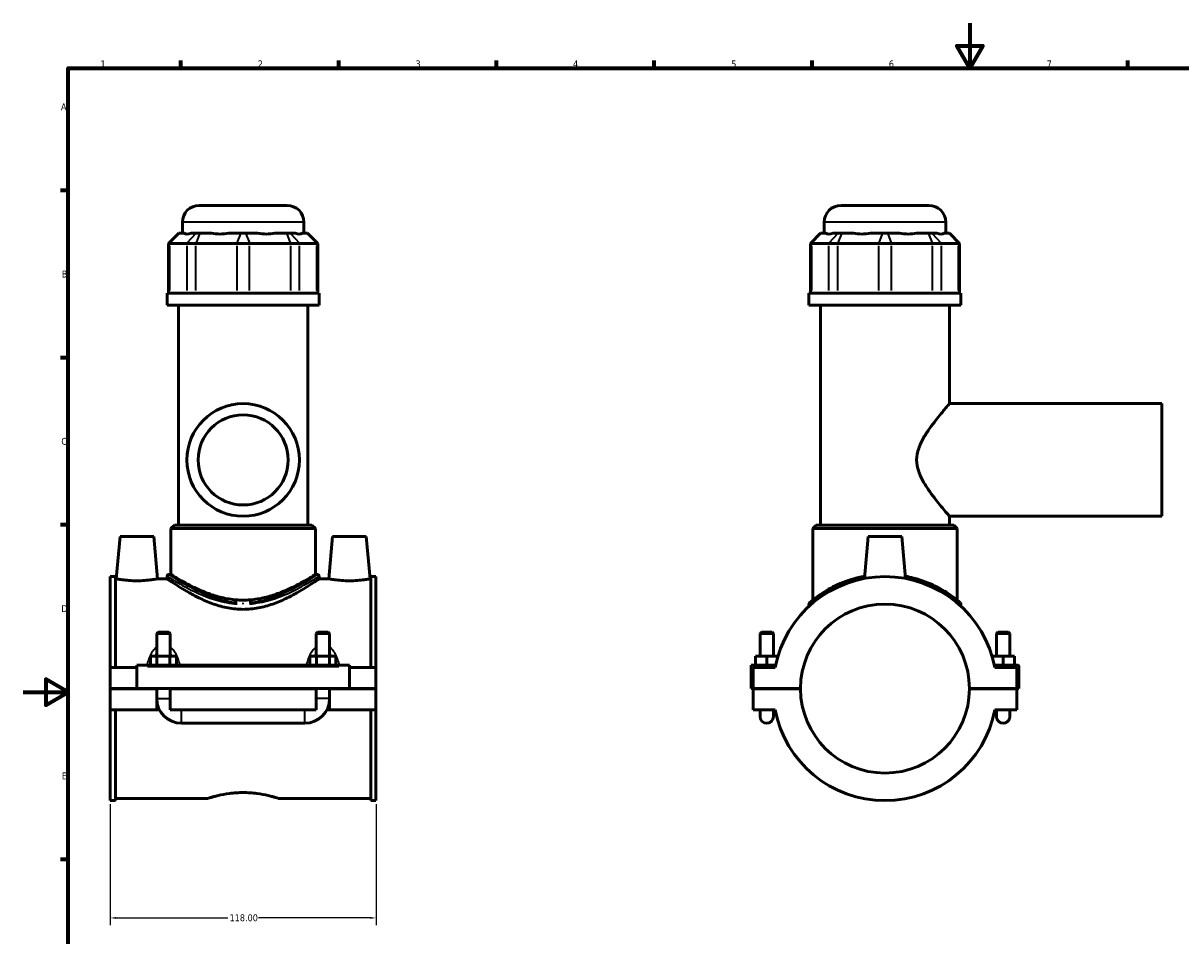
# Model space of a CAD drawing. Header units: millimetres. Extents: x 0 to 898, y -421 to 977.
# Tile 4 of 7: x 0 to 514, y 189 to 594. Entities that reach past the tile are written whole.
import ezdxf

# ---------------------------------------------------------------- set-up
doc = ezdxf.new("R2010")
doc.units = ezdxf.units.MM
for name, color, linetype, lineweight in [('Border (ANSI)', 7, 'Continuous', 70), ('Dimension (ANSI)', 7, 'Continuous', 25), ('Visible (ANSI)', 7, 'Continuous', 50), ('Visible Narrow (ANSI)', 7, 'Continuous', 35)]:
    doc.layers.add(name, color=color, linetype=linetype, lineweight=lineweight)
doc.styles.add('Note Text (ANSI)', font='tahoma.ttf')
doc.dimstyles.new('Default - mm (ANSI)', dxfattribs={"dimtxt": 3.048, "dimasz": 2.5, "dimexe": 3.175, "dimexo": 1.6002, "dimgap": 0.8, "dimtad": 0, "dimtoh": 1, "dimrnd": 1e-08, "dimzin": 4, "dimdsep": 46, "dimtxsty": 'Note Text (ANSI)', "dimcen": 0.09, "dimdle": 10, "dimclrd": 256, "dimclre": 256, "dimclrt": 256, "dimadec": 1, "dimazin": 1, "dimtfac": 1, "dimtofl": 0, "dimtmove": 0, "dimatfit": 3, "dimfxl": 1, "dimtolj": 1, "dimtzin": 4, "dimlwd": -1, "dimlwe": -1, "dimarcsym": 0})

# ---------------------------------------------------------------- blocks, each defined once
blk = doc.blocks.new('Borders Default Border')
at = {"layer": 'Border (ANSI)'}
for p, q in [((70.08, 574), (70.08, 577.45)), ((140.17, 574), (140.17, 577.45)), ((210.25, 574), (210.25, 577.45)), ((280.33, 574), (280.33, 577.45)), ((350.42, 574), (350.42, 577.45)), ((490.58, 574), (490.58, 577.45)), ((20, 519.75), (16.55, 519.75)), ((20, 445.5), (16.55, 445.5)), ((20, 371.25), (16.55, 371.25)), ((20, 222.75), (16.55, 222.75))]:
    blk.add_line(p, q, dxfattribs=at)
at = {"layer": 'Border (ANSI)', "flags": 128}
for points in [[(420.5, 594), (420.5, 574), (414.73, 584), (426.27, 584), (420.5, 574)], [(20, 20), (20, 574), (821, 574), (821, 20), (20, 20)], [(0, 297), (20, 297), (10, 302.77), (10, 291.23), (20, 297)]]:
    blk.add_lwpolyline(points, dxfattribs=at)
at = {"layer": 'Border (ANSI)', "color": 230, "true_color": 0xff0080, "char_height": 3.05, "attachment_point": 7, "style": 'Note Text (ANSI)'}
for s, insert in [('1', (34.35, 574.4)), ('2', (104.2, 574.4)), ('3', (174.26, 574.34)), ('4', (244.23, 574.4)), ('5', (314.48, 574.34)), ('6', (384.49, 574.34)), ('7', (454.6, 574.4)), ('A', (16.78, 555.35)), ('B', (17.15, 481.1)), ('C', (16.95, 406.8)), ('D', (16.96, 332.6)), ('E', (17.21, 258.35))]:
    blk.add_mtext(s, dxfattribs=dict(at, insert=insert))
blk = doc.blocks.new('*D8')
at = {"layer": 'Defpoints', "color": 0, "transparency": 16777216}
for p in [(38.72, 248.89), (156.72, 248.89), (156.72, 196.82)]:
    blk.add_point(p, dxfattribs=at)
at = {"layer": 'Dimension (ANSI)', "transparency": 16777216}
for p, q in [((38.72, 247.29), (38.72, 193.64)), ((156.72, 247.29), (156.72, 193.64)), ((41.22, 196.82), (90.88, 196.82)), ((154.22, 196.82), (104.56, 196.82))]:
    blk.add_line(p, q, dxfattribs=at)
for points in [[(41.22, 197.23), (41.22, 196.4), (38.72, 196.82)], [(154.22, 197.23), (154.22, 196.4), (156.72, 196.82)]]:
    blk.add_solid(points, dxfattribs=at)
at = {"layer": 'Dimension (ANSI)', "color": 230, "true_color": 0xff0080, "transparency": 16777216, "insert": (91.68, 198.41), "char_height": 3.048, "attachment_point": 1, "style": 'Note Text (ANSI)'}
blk.add_mtext('\\A1;118.00', dxfattribs=at)

msp = doc.modelspace()

# ---------------------------------------------------------------- linework, layer by layer
at = {"layer": 'Visible (ANSI)'}
for p, q in [((78.215, 513.12), (117.215, 513.12)), ((363.281, 513.12), (402.281, 513.12)), ((70.715, 500.73), (70.715, 505.62)), ((124.715, 500.73), (124.715, 505.62)), ((355.781, 500.73), (355.781, 505.62)), ((409.781, 500.73), (409.781, 505.62)), ((69.083, 500.73), (64.583, 496.23)), ((69.083, 500.73), (69.312, 500.73)), ((71.482, 500.73), (69.312, 500.73)), ((76.819, 500.73), (74.649, 500.73)), ((76.819, 500.73), (78.443, 500.73)), ((83.681, 500.73), (78.443, 500.73)), ((96.567, 500.73), (91.328, 500.73)), ((96.567, 500.73), (98.863, 500.73)), ((104.102, 500.73), (98.863, 500.73)), ((116.988, 500.73), (111.749, 500.73)), ((116.988, 500.73), (118.612, 500.73)), ((120.782, 500.73), (118.612, 500.73)), ((126.119, 500.73), (123.949, 500.73)), ((126.119, 500.73), (126.347, 500.73)), ((126.347, 500.73), (130.847, 496.23)), ((354.149, 500.73), (349.649, 496.23)), ((354.149, 500.73), (354.378, 500.73)), ((356.547, 500.73), (354.378, 500.73)), ((361.885, 500.73), (359.715, 500.73)), ((361.885, 500.73), (363.509, 500.73)), ((368.747, 500.73), (363.509, 500.73)), ((381.633, 500.73), (376.394, 500.73)), ((381.633, 500.73), (383.929, 500.73)), ((389.168, 500.73), (383.929, 500.73)), ((402.054, 500.73), (396.815, 500.73)), ((402.054, 500.73), (403.677, 500.73)), ((405.847, 500.73), (403.677, 500.73)), ((411.185, 500.73), (409.015, 500.73)), ((411.185, 500.73), (411.413, 500.73)), ((411.413, 500.73), (415.913, 496.23)), ((65.154, 496.23), (64.583, 496.23)), ((64.583, 496.23), (64.583, 474.18)), ((65.154, 496.23), (72.662, 496.23)), ((76.721, 496.23), (72.662, 496.23)), ((76.721, 496.23), (94.845, 496.23)), ((100.585, 496.23), (94.845, 496.23)), ((100.585, 496.23), (118.71, 496.23)), ((122.769, 496.23), (118.71, 496.23)), ((122.769, 496.23), (130.276, 496.23)), ((130.847, 496.23), (130.276, 496.23)), ((130.847, 496.23), (130.847, 474.18)), ((350.22, 496.23), (349.649, 496.23)), ((349.649, 496.23), (349.649, 474.18)), ((350.22, 496.23), (357.728, 496.23)), ((361.786, 496.23), (357.728, 496.23)), ((361.786, 496.23), (379.911, 496.23)), ((385.651, 496.23), (379.911, 496.23)), ((385.651, 496.23), (403.776, 496.23)), ((407.835, 496.23), (403.776, 496.23)), ((407.835, 496.23), (415.342, 496.23)), ((415.913, 496.23), (415.342, 496.23)), ((415.913, 496.23), (415.913, 474.18)), ((131.465, 474.18), (63.965, 474.18)), ((63.965, 468.87), (63.965, 474.18)), ((131.465, 468.87), (131.465, 474.18)), ((416.531, 474.18), (349.031, 474.18)), ((349.031, 468.87), (349.031, 474.18)), ((416.531, 468.87), (416.531, 474.18)), ((131.465, 468.87), (63.965, 468.87)), ((69.028, 371.22), (69.028, 468.87)), ((126.403, 371.22), (126.403, 468.87)), ((416.531, 468.87), (349.031, 468.87)), ((354.094, 371.22), (354.094, 468.87)), ((411.469, 425.12), (411.469, 468.87)), ((411.469, 425.12), (505.781, 425.12)), ((505.781, 375.12), (505.781, 425.12)), ((67.153, 371.22), (65.653, 369.72)), ((67.153, 371.22), (128.278, 371.22)), ((128.278, 371.22), (129.778, 369.72)), ((352.219, 371.22), (350.719, 369.72)), ((352.219, 371.22), (413.344, 371.22)), ((411.469, 375.12), (505.781, 375.12)), ((411.469, 371.22), (411.469, 375.12)), ((413.344, 371.22), (414.844, 369.72)), ((43.015, 366.12), (41.375, 347.37)), ((58.015, 366.12), (43.015, 366.12)), ((58.015, 366.12), (59.656, 347.37)), ((129.778, 369.72), (65.653, 369.72)), ((65.653, 349.32), (65.653, 369.72)), ((129.778, 349.32), (129.778, 369.72)), ((137.415, 366.12), (135.775, 347.37)), ((137.415, 366.12), (152.415, 366.12)), ((152.415, 366.12), (154.056, 347.37)), ((414.844, 369.72), (350.719, 369.72)), ((350.719, 337.894), (350.719, 369.72)), ((375.281, 366.12), (373.652, 347.5)), ((390.281, 366.12), (375.281, 366.12)), ((390.281, 366.12), (391.91, 347.5)), ((414.844, 337.894), (414.844, 369.72)), ((38.715, 348.345), (38.715, 307.995)), ((38.715, 348.345), (41.075, 348.345)), ((41.075, 307.995), (41.075, 348.345)), ((41.375, 347.37), (41.075, 347.37)), ((63.965, 347.37), (59.656, 347.37)), ((63.965, 348.57), (63.965, 347.37)), ((64.715, 349.32), (65.653, 349.32)), ((129.778, 349.32), (130.715, 349.32)), ((131.465, 348.57), (131.465, 347.37)), ((135.775, 347.37), (131.465, 347.37)), ((154.355, 347.37), (154.056, 347.37)), ((154.355, 307.995), (154.355, 348.345)), ((154.355, 348.345), (156.715, 348.345)), ((156.715, 348.345), (156.715, 307.995)), ((349.031, 336.117), (349.031, 335.137)), ((416.531, 336.117), (416.531, 335.137)), ((59.915, 323.67), (59.315, 323.07)), ((65.315, 323.07), (59.315, 323.07)), ((59.315, 323.07), (59.315, 312.995)), ((59.915, 323.67), (64.715, 323.67)), ((64.715, 323.67), (65.315, 323.07)), ((65.315, 323.07), (65.315, 312.995)), ((130.715, 323.67), (130.115, 323.07)), ((136.115, 323.07), (130.115, 323.07)), ((130.115, 312.995), (130.115, 323.07)), ((130.715, 323.67), (135.515, 323.67)), ((135.515, 323.67), (136.115, 323.07)), ((136.115, 312.995), (136.115, 323.07)), ((327.881, 323.67), (327.281, 323.07)), ((327.281, 323.07), (333.281, 323.07)), ((327.281, 312.995), (327.281, 323.07)), ((332.681, 323.67), (327.881, 323.67)), ((332.681, 323.67), (333.281, 323.07)), ((333.281, 312.995), (333.281, 323.07)), ((432.881, 323.67), (432.281, 323.07)), ((438.281, 323.07), (432.281, 323.07)), ((432.281, 323.07), (432.281, 312.995)), ((432.881, 323.67), (437.681, 323.67)), ((437.681, 323.67), (438.281, 323.07)), ((438.281, 323.07), (438.281, 312.995)), ((50.515, 308.495), (50.515, 308.995)), ((144.915, 308.995), (50.515, 308.995)), ((56.542, 308.995), (56.542, 312.995)), ((56.542, 312.995), (59.429, 312.995)), ((59.429, 308.995), (59.429, 312.995)), ((59.429, 312.995), (65.202, 312.995)), ((65.202, 308.995), (65.202, 312.995)), ((65.202, 312.995), (68.089, 312.995)), ((68.089, 308.995), (68.089, 312.995)), ((127.342, 312.995), (130.229, 312.995)), ((127.342, 308.995), (127.342, 312.995)), ((130.229, 308.995), (130.229, 312.995)), ((130.229, 312.995), (136.002, 312.995)), ((136.002, 308.995), (136.002, 312.995)), ((136.002, 312.995), (138.889, 312.995)), ((138.889, 308.995), (138.889, 312.995)), ((144.915, 308.995), (144.915, 308.495)), ((323.281, 308.995), (334.151, 308.995)), ((323.281, 298.67), (323.281, 308.995)), ((330.281, 312.995), (325.281, 312.995)), ((325.281, 308.995), (325.281, 312.995)), ((335.179, 312.995), (330.281, 312.995)), ((330.281, 308.995), (330.281, 312.995)), ((430.383, 312.995), (435.281, 312.995)), ((441.781, 308.995), (431.412, 308.995)), ((435.281, 308.995), (435.281, 312.995)), ((435.281, 312.995), (440.281, 312.995)), ((440.281, 308.995), (440.281, 312.995)), ((50.515, 307.995), (38.715, 307.995)), ((38.715, 298.67), (38.715, 307.995)), ((50.515, 298.67), (50.515, 308.495)), ((144.915, 308.495), (144.915, 298.67)), ((156.715, 307.995), (144.915, 307.995)), ((156.715, 307.995), (156.715, 298.67)), ((333.948, 307.995), (324.281, 307.995)), ((324.281, 307.995), (324.281, 298.67)), ((441.281, 307.995), (431.614, 307.995)), ((441.281, 298.67), (441.281, 307.995)), ((442.281, 298.67), (442.281, 308.495)), ((38.715, 298.67), (50.515, 298.67)), ((38.715, 289.245), (38.715, 298.57)), ((59.315, 298.57), (38.715, 298.57)), ((144.915, 298.67), (50.515, 298.67)), ((59.315, 298.67), (59.315, 298.57)), ((59.315, 289.245), (59.315, 298.57)), ((65.315, 298.67), (65.315, 298.57)), ((65.315, 298.57), (65.315, 289.245)), ((130.115, 298.57), (65.315, 298.57)), ((130.115, 298.57), (130.115, 298.67)), ((130.115, 289.245), (130.115, 298.57)), ((136.115, 298.57), (136.115, 298.67)), ((136.115, 298.57), (136.115, 289.245)), ((156.715, 298.57), (136.115, 298.57)), ((144.915, 298.67), (156.715, 298.67)), ((156.715, 298.57), (156.715, 289.245)), ((324.281, 298.67), (323.281, 298.67)), ((324.281, 298.67), (345.281, 298.67)), ((324.281, 298.57), (324.281, 289.245)), ((345.281, 298.57), (324.281, 298.57)), ((327.281, 298.57), (327.281, 298.67)), ((333.281, 298.57), (333.281, 298.67)), ((420.281, 298.67), (441.281, 298.67)), ((441.281, 298.57), (420.281, 298.57)), ((432.281, 298.67), (432.281, 298.57)), ((438.281, 298.67), (438.281, 298.57)), ((441.281, 298.67), (442.281, 298.67)), ((441.281, 289.245), (441.281, 298.57)), ((59.315, 289.245), (38.715, 289.245)), ((38.715, 289.245), (38.715, 248.895)), ((41.075, 248.895), (41.075, 289.245)), ((60.517, 289.245), (59.315, 289.245)), ((130.115, 289.245), (65.315, 289.245)), ((136.115, 289.245), (134.913, 289.245)), ((156.715, 289.245), (136.115, 289.245)), ((154.355, 248.895), (154.355, 289.245)), ((156.715, 289.245), (156.715, 248.895)), ((324.281, 289.245), (333.948, 289.245)), ((327.281, 289.245), (327.281, 286.245)), ((333.281, 286.245), (333.281, 289.245)), ((431.614, 289.245), (441.281, 289.245)), ((432.281, 289.245), (432.281, 286.245)), ((438.281, 286.245), (438.281, 289.245)), ((70.315, 283.245), (125.115, 283.245)), ((38.715, 248.895), (41.075, 248.895)), ((82.035, 249.87), (41.075, 249.87)), ((154.355, 249.87), (113.395, 249.87)), ((154.355, 248.895), (156.715, 248.895))]:
    msp.add_line(p, q, dxfattribs=at)
for radius in [25, 20]:
    msp.add_circle((97.715, 400.12), radius, dxfattribs=at)
for centre, radius, start, end in [((78.215, 505.62), 7.5, 90, 180), ((117.215, 505.62), 7.5, 0, 90), ((363.281, 505.62), 7.5, 90, 180), ((402.281, 505.62), 7.5, 0, 90), ((64.715, 348.57), 0.75, 90, 180), ((130.715, 348.57), 0.75, 0, 90), ((382.781, 298.62), 49.725, 10.86741, 169.13259), ((382.781, 298.62), 37.5, 0.07639, 179.92361), ((349.781, 336.117), 0.75, 131.35028, 180), ((415.781, 336.117), 0.75, 0, 48.64972), ((441.781, 308.495), 0.5, 0, 90), ((382.781, 298.62), 37.5, 180.07639, 359.92361), ((70.315, 294.245), 11, 180, 270), ((125.115, 294.245), 11, 270, 0), ((382.781, 298.62), 49.725, 190.86741, 349.13259), ((330.281, 286.245), 3, 180, 0), ((435.281, 286.245), 3, 180, 0)]:
    msp.add_arc(centre, radius, start, end, dxfattribs=at)
for centre, major_axis, ratio, start_param, end_param in [((97.715, 527.411), (-26.481, -26.481), 0.1989124, 0.0424626, 0.3502365), ((97.715, 527.411), (22.45, 22.45), 0.6681786, 3.5767543, 3.8845282), ((97.715, 527.411), (-22.45, 22.45), 0.6681786, 2.3986571, 2.706431), ((97.715, 527.411), (-26.481, 26.481), 0.1989124, 2.7913561, 3.0991301), ((382.781, 527.411), (-26.481, -26.481), 0.1989124, 0.0424626, 0.3502365), ((382.781, 527.411), (22.45, 22.45), 0.6681786, 3.5767543, 3.8845282), ((382.781, 527.411), (22.45, -22.45), 0.6681786, 5.5402497, 5.8480237), ((382.781, 527.411), (26.481, -26.481), 0.1989124, 5.9329488, 6.2407227)]:
    msp.add_ellipse(centre, major_axis=major_axis, ratio=ratio, start_param=start_param, end_param=end_param, dxfattribs=at)
for points, knots in [([(411.469, 375.12), (411.469, 375.12), (411.319, 375.291), (410.725, 375.976), (410.281, 376.49), (409.16, 377.804), (408.483, 378.605), (406.996, 380.406), (406.186, 381.405), (404.515, 383.541), (403.586, 384.765), (401.719, 387.41), (400.781, 388.828), (399.075, 391.812), (398.308, 393.376), (397.194, 396.641), (396.851, 398.344), (396.851, 401.895), (397.194, 403.599), (398.308, 406.864), (399.075, 408.427), (400.781, 411.411), (401.719, 412.83), (403.586, 415.474), (404.515, 416.699), (406.186, 418.835), (406.996, 419.834), (408.483, 421.635), (409.16, 422.436), (410.281, 423.75), (410.725, 424.263), (411.319, 424.949), (411.469, 425.12), (411.469, 425.12)], [4.1422685, 4.1422685, 4.1422685, 4.1422685, 4.6451653, 4.6451653, 5.1480621, 5.1480621, 5.6509589, 5.6509589, 6.1538558, 6.1538558, 6.6865261, 6.6865261, 7.2191964, 7.2191964, 7.7518667, 7.7518667, 8.284537, 8.284537, 8.8172073, 8.8172073, 9.3498776, 9.3498776, 9.882548, 9.882548, 10.4152183, 10.4152183, 10.9181151, 10.9181151, 11.4210119, 11.4210119, 11.9239087, 11.9239087, 12.4268055, 12.4268055, 12.4268055, 12.4268055]), ([(50.515, 346.491), (49.359, 346.491), (48.128, 346.538), (45.871, 346.706), (44.844, 346.824), (43.229, 347.045), (42.53, 347.161), (41.603, 347.325), (41.375, 347.37), (41.375, 347.37)], [2.7732807, 2.7732807, 2.7732807, 2.7732807, 3.1202891, 3.1202891, 3.4672974, 3.4672974, 3.8136092, 3.8136092, 4.1599211, 4.1599211, 4.1599211, 4.1599211]), ([(59.656, 347.37), (59.656, 347.37), (59.428, 347.325), (58.501, 347.161), (57.802, 347.045), (56.186, 346.824), (55.16, 346.706), (52.903, 346.538), (51.672, 346.491), (50.515, 346.491)], [6.9332019, 6.9332019, 6.9332019, 6.9332019, 7.2795137, 7.2795137, 7.6258256, 7.6258256, 7.9728339, 7.9728339, 8.3198422, 8.3198422, 8.3198422, 8.3198422]), ([(97.715, 333.798), (95.484, 333.798), (93.224, 334.017), (88.8, 334.845), (86.636, 335.451), (82.525, 336.889), (80.573, 337.72), (76.969, 339.429), (75.317, 340.306), (72.403, 341.941), (71.029, 342.764), (68.579, 344.287), (67.502, 344.987), (65.753, 346.145), (65.078, 346.605), (64.184, 347.217), (63.965, 347.37), (63.965, 347.37)], [0, 0, 0, 0, 0.6694914, 0.6694914, 1.3389827, 1.3389827, 2.0084741, 2.0084741, 2.6779655, 2.6779655, 3.3384565, 3.3384565, 3.9989475, 3.9989475, 4.6594386, 4.6594386, 5.3199296, 5.3199296, 5.3199296, 5.3199296]), ([(97.715, 337.894), (95.621, 337.894), (93.487, 338.067), (89.294, 338.734), (87.234, 339.226), (83.316, 340.409), (81.453, 341.099), (78.015, 342.53), (76.44, 343.27), (73.659, 344.661), (72.348, 345.365), (70.015, 346.671), (68.993, 347.272), (67.336, 348.268), (66.7, 348.663), (65.858, 349.189), (65.653, 349.32), (65.653, 349.32)], [0, 0, 0, 0, 0.628361, 0.628361, 1.256722, 1.256722, 1.885083, 1.885083, 2.513444, 2.513444, 3.1365359, 3.1365359, 3.7596278, 3.7596278, 4.3827197, 4.3827197, 5.0058116, 5.0058116, 5.0058116, 5.0058116]), ([(129.778, 349.32), (129.778, 349.32), (129.573, 349.189), (128.731, 348.663), (128.094, 348.268), (126.437, 347.272), (125.416, 346.671), (123.083, 345.365), (121.772, 344.661), (118.991, 343.27), (117.416, 342.53), (113.978, 341.099), (112.115, 340.409), (108.197, 339.226), (106.137, 338.734), (101.944, 338.067), (99.81, 337.894), (97.715, 337.894)], [15.0174347, 15.0174347, 15.0174347, 15.0174347, 15.6405266, 15.6405266, 16.2636184, 16.2636184, 16.8867103, 16.8867103, 17.5098022, 17.5098022, 18.1381632, 18.1381632, 18.7665242, 18.7665242, 19.3948852, 19.3948852, 20.0232462, 20.0232462, 20.0232462, 20.0232462]), ([(131.465, 347.37), (131.465, 347.37), (131.246, 347.217), (130.353, 346.605), (129.678, 346.145), (127.928, 344.987), (126.852, 344.287), (124.401, 342.764), (123.027, 341.941), (120.113, 340.306), (118.461, 339.429), (114.858, 337.72), (112.906, 336.889), (108.794, 335.451), (106.63, 334.845), (102.207, 334.017), (99.947, 333.798), (97.715, 333.798)], [15.9597889, 15.9597889, 15.9597889, 15.9597889, 16.6202799, 16.6202799, 17.280771, 17.280771, 17.941262, 17.941262, 18.601753, 18.601753, 19.2712444, 19.2712444, 19.9407358, 19.9407358, 20.6102271, 20.6102271, 21.2797185, 21.2797185, 21.2797185, 21.2797185]), ([(144.915, 346.491), (143.759, 346.491), (142.528, 346.538), (140.271, 346.706), (139.244, 346.824), (137.629, 347.045), (136.93, 347.161), (136.003, 347.325), (135.775, 347.37), (135.775, 347.37)], [0, 0, 0, 0, 0.3470083, 0.3470083, 0.6940166, 0.6940166, 1.0403285, 1.0403285, 1.3866404, 1.3866404, 1.3866404, 1.3866404]), ([(154.056, 347.37), (154.056, 347.37), (153.828, 347.325), (152.901, 347.161), (152.202, 347.045), (150.586, 346.824), (149.56, 346.706), (147.303, 346.538), (146.072, 346.491), (144.915, 346.491)], [4.1599211, 4.1599211, 4.1599211, 4.1599211, 4.506233, 4.506233, 4.8525448, 4.8525448, 5.1995532, 5.1995532, 5.5465615, 5.5465615, 5.5465615, 5.5465615]), ([(373.74, 348.507), (373.506, 348.465), (373.273, 348.421), (369.33, 347.649), (365.898, 346.538), (359.853, 343.96), (357.239, 342.489), (352.98, 339.716), (351.34, 338.414), (349.764, 337.103), (349.409, 336.788), (349.295, 336.688), (349.286, 336.68), (349.286, 336.68)], [16.7837457, 16.7837457, 16.7837457, 16.7837457, 16.855746, 16.855746, 18.0073889, 18.0073889, 19.173625, 19.173625, 20.3550757, 20.3550757, 21.0531966, 21.0531966, 21.1845715, 21.1845715, 21.1845715, 21.1845715]), ([(416.277, 336.68), (416.277, 336.68), (415.999, 336.929), (414.806, 337.935), (413.759, 338.791), (410.53, 341.114), (408.074, 342.683), (402.344, 345.496), (399.114, 346.758), (394.339, 348.001), (393.093, 348.275), (391.819, 348.504)], [10.5926158, 10.5926158, 10.5926158, 10.5926158, 11.3149171, 11.3149171, 12.2120553, 12.2120553, 13.4430917, 13.4430917, 14.6017916, 14.6017916, 14.9934218, 14.9934218, 14.9934218, 14.9934218]), ([(82.035, 249.87), (82.035, 249.87), (82.131, 249.901), (82.531, 250.027), (82.836, 250.123), (83.638, 250.363), (84.137, 250.508), (85.285, 250.819), (85.936, 250.986), (88.012, 251.471), (89.766, 251.82), (92.66, 252.194), (93.668, 252.294), (95.699, 252.427), (96.723, 252.46), (97.715, 252.46)], [7.1429325, 7.1429325, 7.1429325, 7.1429325, 7.4404953, 7.4404953, 7.7380581, 7.7380581, 8.0356209, 8.0356209, 8.3331837, 8.3331837, 8.9285468, 8.9285468, 9.2262284, 9.2262284, 9.52391, 9.52391, 9.52391, 9.52391]), ([(97.715, 252.46), (98.708, 252.46), (99.731, 252.427), (101.763, 252.294), (102.771, 252.194), (105.665, 251.82), (107.418, 251.471), (109.495, 250.986), (110.145, 250.819), (111.294, 250.508), (111.792, 250.363), (112.595, 250.123), (112.899, 250.027), (113.3, 249.901), (113.395, 249.87), (113.395, 249.87)], [0, 0, 0, 0, 0.2976816, 0.2976816, 0.5953631, 0.5953631, 1.1907263, 1.1907263, 1.4882891, 1.4882891, 1.7858519, 1.7858519, 2.0834147, 2.0834147, 2.3809775, 2.3809775, 2.3809775, 2.3809775])]:
    msp.add_open_spline(points, degree=3, knots=knots, dxfattribs=at)
at = {"layer": 'Visible Narrow (ANSI)'}
for p, q in [((124.383, 505.62), (71.048, 505.62)), ((409.449, 505.62), (356.114, 505.62)), ((69.104, 500.505), (65.362, 496.455)), ((76.611, 500.505), (72.869, 496.455)), ((78.357, 500.505), (76.807, 496.455)), ((96.481, 500.505), (94.931, 496.455)), ((98.949, 500.505), (100.499, 496.455)), ((117.074, 500.505), (118.624, 496.455)), ((118.819, 500.505), (122.561, 496.455)), ((126.327, 500.505), (130.069, 496.455)), ((354.17, 500.505), (350.428, 496.455)), ((361.677, 500.505), (357.935, 496.455)), ((363.422, 500.505), (361.873, 496.455)), ((381.547, 500.505), (379.997, 496.455)), ((384.015, 500.505), (385.565, 496.455)), ((402.14, 500.505), (403.69, 496.455)), ((403.885, 500.505), (407.627, 496.455)), ((411.393, 500.505), (415.135, 496.455)), ((65.154, 475.282), (65.154, 495.127)), ((72.662, 495.127), (72.662, 475.282)), ((76.721, 475.282), (76.721, 495.127)), ((94.845, 495.127), (94.845, 475.282)), ((100.585, 475.282), (100.585, 495.127)), ((118.71, 495.127), (118.71, 475.282)), ((122.769, 475.282), (122.769, 495.127)), ((130.276, 495.127), (130.276, 475.282)), ((350.22, 475.282), (350.22, 495.127)), ((357.728, 495.127), (357.728, 475.282)), ((361.786, 475.282), (361.786, 495.127)), ((379.911, 495.127), (379.911, 475.282)), ((385.651, 475.282), (385.651, 495.127)), ((403.776, 495.127), (403.776, 475.282)), ((407.835, 475.282), (407.835, 495.127)), ((415.342, 495.127), (415.342, 475.282)), ((55.235, 308.495), (140.195, 308.495)), ((59.352, 294.245), (65.278, 294.245)), ((136.078, 294.245), (130.152, 294.245)), ((70.315, 283.282), (70.315, 289.208)), ((125.115, 283.282), (125.115, 289.208))]:
    msp.add_line(p, q, dxfattribs=at)
msp.add_ellipse((97.722, 336.117), major_axis=(0, 0.75), ratio=0.0002022, start_param=4.7548438, end_param=5.5190319, dxfattribs=at)
for points, knots in [([(64.078, 348.497), (64.367, 348.309), (65.205, 347.768), (67.994, 346.046), (70.063, 344.803), (75.231, 342.032), (78.388, 340.486), (84.546, 338.196), (87.365, 337.353), (91.855, 336.524), (93.413, 336.322), (94.985, 336.213)], [-15.6237514, -15.6237514, -15.6237514, -15.6237514, -14.6017916, -14.6017916, -13.4430917, -13.4430917, -12.2120553, -12.2120553, -11.3149171, -11.3149171, -10.8567883, -10.8567883, -10.8567883, -10.8567883]), ([(95.046, 336.777), (93.508, 336.889), (91.986, 337.093), (87.595, 337.935), (84.838, 338.791), (78.817, 341.114), (75.731, 342.683), (70.678, 345.496), (68.655, 346.758), (65.927, 348.506), (65.108, 349.055), (64.825, 349.245)], [10.8567883, 10.8567883, 10.8567883, 10.8567883, 11.3149171, 11.3149171, 12.2120553, 12.2120553, 13.4430917, 13.4430917, 14.6017916, 14.6017916, 15.6237514, 15.6237514, 15.6237514, 15.6237514]), ([(130.605, 349.246), (130.54, 349.202), (130.445, 349.139), (129.772, 348.691), (128.654, 347.947), (125.353, 345.88), (123.081, 344.511), (117.506, 341.582), (114.126, 340.006), (107.603, 337.892), (104.635, 337.198), (101.18, 336.84), (100.789, 336.805), (100.398, 336.777)], [26.745309, 26.745309, 26.745309, 26.745309, 26.9858693, 26.9858693, 28.0455675, 28.0455675, 29.2135123, 29.2135123, 30.4751537, 30.4751537, 31.3945381, 31.3945381, 31.5111046, 31.5111046, 31.5111046, 31.5111046]), ([(100.459, 336.213), (100.859, 336.24), (101.258, 336.274), (104.792, 336.628), (107.827, 337.311), (114.499, 339.394), (117.955, 340.946), (123.658, 343.832), (125.981, 345.181), (129.357, 347.217), (130.5, 347.95), (131.189, 348.392), (131.286, 348.454), (131.353, 348.497)], [-31.5111046, -31.5111046, -31.5111046, -31.5111046, -31.3945381, -31.3945381, -30.4751537, -30.4751537, -29.2135123, -29.2135123, -28.0455675, -28.0455675, -26.9858693, -26.9858693, -26.745309, -26.745309, -26.745309, -26.745309]), ([(349.108, 336.183), (349.25, 336.305), (349.588, 336.594), (351.101, 337.826), (352.753, 339.108), (357.045, 341.84), (359.679, 343.289), (365.382, 345.667), (368.348, 346.64), (371.543, 347.346)], [-20.9645089, -20.9645089, -20.9645089, -20.9645089, -20.3550757, -20.3550757, -19.173625, -19.173625, -18.0073889, -18.0073889, -17.0033814, -17.0033814, -17.0033814, -17.0033814]), ([(394.019, 347.345), (394.567, 347.225), (395.109, 347.097), (399.238, 346.046), (402.492, 344.803), (408.266, 342.032), (410.741, 340.486), (413.994, 338.196), (415.049, 337.353), (416.088, 336.497), (416.337, 336.284), (416.454, 336.184)], [-14.7737871, -14.7737871, -14.7737871, -14.7737871, -14.6017916, -14.6017916, -13.4430917, -13.4430917, -12.2120553, -12.2120553, -11.3149171, -11.3149171, -10.8126774, -10.8126774, -10.8126774, -10.8126774]), ([(58.958, 316.776), (58.773, 316.62), (58.597, 316.455), (57.907, 315.747), (57.46, 315.139), (56.563, 313.654), (56.153, 312.748), (55.534, 311.056), (55.302, 310.282), (55.1, 309.483), (55.097, 309.471), (55.094, 309.46)], [-1.27257099, -1.27257099, -1.27257099, -1.27257099, -1.20040141, -1.20040141, -0.97762841, -0.97762841, -0.68887786, -0.68887786, -0.45697122, -0.45697122, -0.45367025, -0.45367025, -0.45367025, -0.45367025]), ([(58.729, 313.062), (58.758, 313.132), (58.788, 313.202), (58.96, 313.598), (59.114, 313.914), (59.281, 314.215)], [0.9517926, 0.9517926, 0.9517926, 0.9517926, 0.97762841, 0.97762841, 1.09957779, 1.09957779, 1.09957779, 1.09957779]), ([(65.349, 314.215), (65.516, 313.914), (65.67, 313.598), (65.843, 313.202), (65.872, 313.132), (65.902, 313.062)], [2.18292046, 2.18292046, 2.18292046, 2.18292046, 2.30486984, 2.30486984, 2.33070566, 2.33070566, 2.33070566, 2.33070566]), ([(69.536, 309.46), (69.534, 309.471), (69.531, 309.483), (69.329, 310.282), (69.096, 311.056), (68.477, 312.748), (68.067, 313.654), (67.171, 315.139), (66.723, 315.747), (66.034, 316.455), (65.857, 316.62), (65.673, 316.776)], [-2.82882801, -2.82882801, -2.82882801, -2.82882801, -2.82552704, -2.82552704, -2.59362039, -2.59362039, -2.30486984, -2.30486984, -2.08209684, -2.08209684, -2.00992726, -2.00992726, -2.00992726, -2.00992726]), ([(129.758, 316.776), (129.573, 316.62), (129.397, 316.455), (128.707, 315.747), (128.259, 315.139), (127.363, 313.653), (126.953, 312.748), (126.334, 311.056), (126.102, 310.282), (125.9, 309.483), (125.897, 309.471), (125.894, 309.46)], [-1.27283822, -1.27283822, -1.27283822, -1.27283822, -1.20066864, -1.20066864, -0.9778921, -0.9778921, -0.68914231, -0.68914231, -0.45723487, -0.45723487, -0.45393741, -0.45393741, -0.45393741, -0.45393741]), ([(129.529, 313.062), (129.558, 313.132), (129.588, 313.202), (129.76, 313.598), (129.914, 313.914), (130.081, 314.215)], [0.95205982, 0.95205982, 0.95205982, 0.95205982, 0.9778921, 0.9778921, 1.09984502, 1.09984502, 1.09984502, 1.09984502]), ([(136.149, 314.215), (136.316, 313.914), (136.47, 313.598), (136.643, 313.202), (136.672, 313.132), (136.702, 313.062)], [2.18318769, 2.18318769, 2.18318769, 2.18318769, 2.30514061, 2.30514061, 2.33097289, 2.33097289, 2.33097289, 2.33097289]), ([(140.336, 309.46), (140.334, 309.471), (140.331, 309.483), (140.129, 310.282), (139.896, 311.056), (139.277, 312.748), (138.867, 313.653), (137.971, 315.139), (137.523, 315.747), (136.834, 316.455), (136.657, 316.62), (136.473, 316.776)], [-2.8290953, -2.8290953, -2.8290953, -2.8290953, -2.82579784, -2.82579784, -2.5938904, -2.5938904, -2.30514061, -2.30514061, -2.08236407, -2.08236407, -2.01019449, -2.01019449, -2.01019449, -2.01019449])]:
    msp.add_open_spline(points, degree=3, knots=knots, dxfattribs=at)

# ---------------------------------------------------------------- block references
msp.add_blockref('Borders Default Border', (0, 0))

# ---------------------------------------------------------------- dimensions: what is measured, and where the dimension line sits
at = {"layer": 'Dimension (ANSI)'}
dim = msp.add_linear_dim(base=(156.715, 196.816), p1=(38.715, 248.895), p2=(156.715, 248.895), dimstyle='Default - mm (ANSI)', override={"dimtoh": 0, "dimdec": 2, "dimtp": 0, "dimtm": 0, "dimtdec": 2, "dimatfit": 1}, dxfattribs=at)
dim.commit()
dim.dimension.update_dxf_attribs({"geometry": '*D8', "text_midpoint": (97.715, 196.816), "dimtype": 160})

doc.saveas('drawing.dxf')
